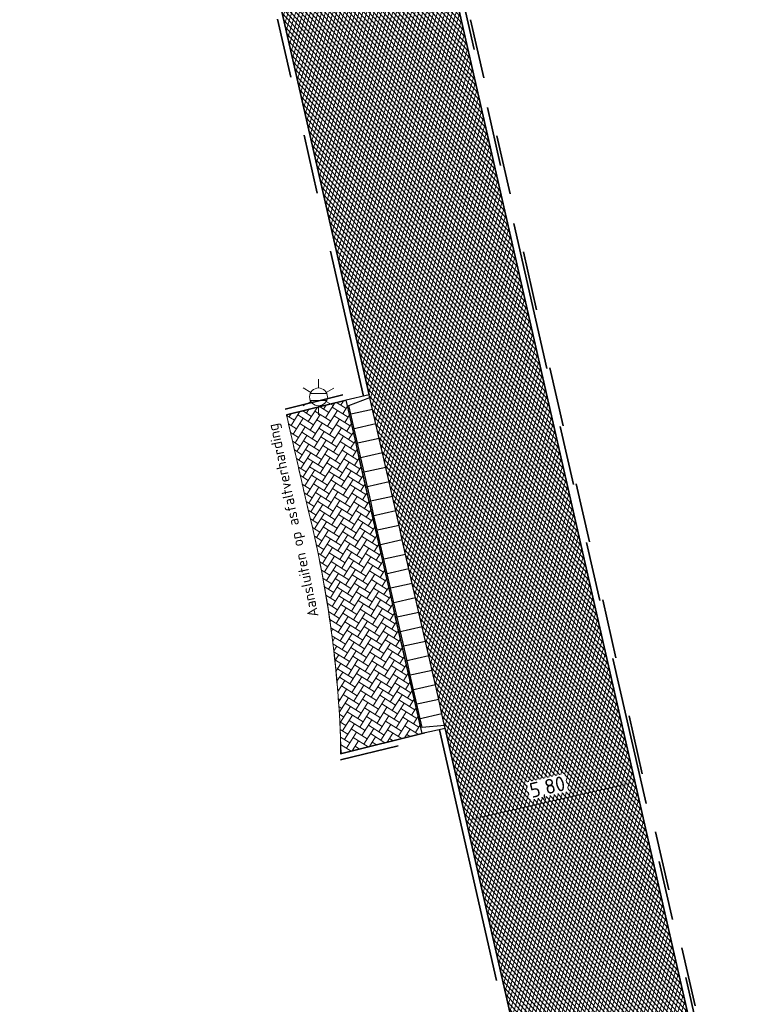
# Model space of a CAD drawing. Header units: metres. Extents: x 162305 to 163132, y 502542 to 502928.
# Tile 74 of 222: x 162361 to 162386, y 502778 to 502811. Entities that reach past the tile are written whole.
import ezdxf
from ezdxf.enums import TextEntityAlignment as Align

# ---------------------------------------------------------------- set-up
doc = ezdxf.new("R2010")
doc.units = ezdxf.units.M
doc.linetypes.add('VH-TROTTOIRBAND-SO', pattern=[15, 5, -2, 2, -2, 2, -2])
doc.linetypes.add('ZZ-HIDDEN-SO', pattern=[4, 2, -2])
for name, color, linetype, lineweight, true_color in [('B-WE-OV-LICHTMAST-S-200', 190, 'Continuous', 18, 0x7f00ff), ('N-WE-VH-KANTOPSLUITING_ELEMENT_INRIT-S', 40, 'Continuous', 25, 0xffbf00), ('N-WE-VH-KANTOPSLUITING_TROTTOIRBAND_180X200-G', 6, 'VH-TROTTOIRBAND-SO', 35, 0xff00ff), ('N-WE-VH-VERHARDING_BETONSTRAATSTEEN_KF_KEPER_EDELGRIJS-A', 254, 'Continuous', 13, 0xbebebe)]:
    doc.layers.add(name, color=color, linetype=linetype, lineweight=lineweight, true_color=true_color)
for name, color, linetype, lineweight in [('N-WE-GR-GRAS-A-200', 62, 'Continuous', 18), ('N-WE-VH-GESLOTENVERHARDING_ASFALT-A-200', 12, 'Continuous', 18), ('N-WE-VH-KANTOPSLUITING_BETONRUG-G', 7, 'ZZ-HIDDEN-SO', 35), ('N-WE-VH-KANTOPSLUITING_VOORKANTBAND-G', 50, 'Continuous', 35), ('N-WE-VH-OPENVERHARDING_BETONSTRAATSTEEN-A-200', 92, 'Continuous', 18), ('X-XX-AL-LEGENDA-G', 7, 'Continuous', 0), ('X-XX-AL-M', 7, 'Continuous', 18)]:
    doc.layers.add(name, color=color, linetype=linetype, lineweight=lineweight)
doc.layers.add('X-XX-AL-HULPLIJN 01-G', color=1, linetype='Continuous', lineweight=18, true_color=0xff0000, plot=False)
doc.layers.add('X-XX-AL-HULPLIJN-G', color=7, linetype='Continuous', lineweight=18, plot=False)
doc.styles.add('NLCS-ISO', font='NLCS-ISO.ttf')
doc.styles.add('NLCS-ISO-M200-T25', font='NLCS-ISO.ttf', dxfattribs={"height": 0.5})
doc.styles.add('NLCS-ISO-T18', font='NLCS-ISO.ttf', dxfattribs={"height": 0.0018})
doc.dimstyles.new('NLCS-M200-T25-PIJL_L2_H2', dxfattribs={"dimscale": 0.2, "dimtxt": 2.5, "dimasz": 2.5, "dimexe": 2, "dimexo": 2, "dimgap": 0.7, "dimtad": 1, "dimzin": 0, "dimdsep": 46, "dimtxsty": 'NLCS-ISO-M200-T25', "dimcen": 0, "dimdle": 2, "dimclrd": 256, "dimclre": 256, "dimclrt": 256, "dimazin": 0, "dimtfac": 1, "dimtdec": 3, "dimtofl": 0, "dimtmove": 0, "dimatfit": 3, "dimfxl": 2, "dimfxlon": 1, "dimtfillclr": 256, "dimtolj": 1, "dimtzin": 0, "dimlwd": -1, "dimlwe": -1, "dimarcsym": 0})

# ---------------------------------------------------------------- blocks, each defined once
blk = doc.blocks.new('*D77')
at = {"layer": 'Defpoints', "color": 0, "transparency": 16777216}
for p in [(162381.5918450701, 502785.4638032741), (162375.9173581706, 502784.1705135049), (162375.9709014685, 502783.9355849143)]:
    blk.add_point(p, dxfattribs=at)
at = {"layer": 'X-XX-AL-M', "transparency": 16777216}
for p, q in [((162381.5918450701, 502785.4638032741), (162381.5029591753, 502785.8538023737)), ((162381.1043461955, 502785.3526959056), (162376.4048570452, 502784.2816208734)), ((162375.9173581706, 502784.1705135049), (162375.8284722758, 502784.5605126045))]:
    blk.add_line(p, q, dxfattribs=at)
for points in [[(162381.0858283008, 502785.433945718), (162381.1228640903, 502785.2714460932), (162381.5918450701, 502785.4638032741)], [(162376.3863391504, 502784.3628706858), (162376.4233749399, 502784.200371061), (162375.9173581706, 502784.1705135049)]]:
    blk.add_solid(points, dxfattribs=at)
at = {"layer": 'X-XX-AL-M', "transparency": 16777216, "insert": (162378.6568271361, 502785.2461573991), "char_height": 0.5, "attachment_point": 5, "rotation": 12.839148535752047, "style": 'NLCS-ISO-M200-T25', "bg_fill": 3, "box_fill_scale": 1.1, "bg_fill_color": 256, "bg_fill_true_color": 13158600, "bg_fill_transparency": 0}
blk.add_mtext('\\A1;5,80', dxfattribs=at)
blk = doc.blocks.new('SVH-INRITELEMENT_180 200_180X800X500_MIDDEN')
for p, q in [((0, 0), (0, 0.8000000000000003)), ((0, 0.8000000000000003), (0.5, 0.8000000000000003)), ((0, 0.75), (0.5, 0.75)), ((0.5, 0), (0.5, 0.8000000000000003)), ((0, 0), (0.5, 0))]:
    blk.add_line(p, q)
blk = doc.blocks.new('SVH-INRITELEMENT_180 200_180X800X500_RECHTS')
for p, q in [((0, 0), (0, 0.8)), ((0, 0.8), (0.5, 0.8)), ((0, 0.75), (0.3, 0.75)), ((0.3, 0.7500000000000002), (0.405263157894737, 0)), ((0.5, 0), (0.5, 0.8)), ((0, 0), (0.5, 0))]:
    blk.add_line(p, q)
blk = doc.blocks.new('SVH-INRITELEMENT_180 200_180X800X500_LINKS')
for p, q in [((0, 0), (0, 0.7999999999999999)), ((0, 0.7999999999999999), (0.5, 0.7999999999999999)), ((0.09473684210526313, 0), (0.2, 0.75)), ((0.2, 0.75), (0.5, 0.75)), ((0.5, 0), (0.5, 0.7999999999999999)), ((0, 0), (0.5, 0))]:
    blk.add_line(p, q)
blk = doc.blocks.new('B-SOV-LICHTMAST-SO')
for p, q in [((9.895807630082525e-10, 1.500000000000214), (1.979077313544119e-09, 3.000000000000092)), ((-1.299038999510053, 0.7500000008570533), (-2.598074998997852, 1.500000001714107)), ((1.299039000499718, 0.7499999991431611), (2.598075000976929, 1.499999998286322)), ((-1.299039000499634, -0.7499999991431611), (-2.598075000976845, -1.499999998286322)), ((-9.895807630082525e-10, -1.500000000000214), (-1.978993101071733e-09, -3.000000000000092)), ((1.299038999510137, -0.7500000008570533), (2.598074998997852, -1.500000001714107))]:
    blk.add_line(p, q)
at = {"flags": 128}
for points in [[(-1.377981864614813, 0.5925925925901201), (1.377981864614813, 0.5925925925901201)], [(-1.377981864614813, -0.5925925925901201), (1.377981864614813, -0.5925925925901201)]]:
    blk.add_lwpolyline(points, dxfattribs=at)
blk.add_circle((0, 0), 1.5)
at = {"style": 'NLCS-ISO'}
blk.add_attdef('TYPE', text='', height=1.8, dxfattribs=at).set_placement((1.979077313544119e-09, 3.000000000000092), align=Align.BOTTOM_CENTER)

msp = doc.modelspace()

# ---------------------------------------------------------------- hatches: boundary and pattern name
at = {"layer": 'N-WE-GR-GRAS-A-200'}
h = msp.add_hatch(dxfattribs=at)
h.set_pattern_fill('AGR-GRAS_02-SO', color=256, scale=0.2, style=0, pattern_type=2)
h.set_pattern_definition([(0, (0, 0), (2, 2), [0.5, -1.5]), (0, (1.1, 1.2), (2, 2), [0.5, -1.5]), (90, (0.2, 0.7000000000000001), (-2, 2), [0.5, -1.5]), (90, (1, 1.4), (-2, 2), [0.5, -1.5]), (45, (0.4, 1.4), (0, 2.00000000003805), [0.5, -2.328427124]), (135, (1.1, 0), (-2.00000000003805, 0), [0.5, -2.328427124]), (26.56505119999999, (0.5, 0.6000000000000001), (2.000000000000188, 8.001289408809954e-10), [0.5, -3.972135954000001]), (26.56505119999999, (1.4, 1.6), (2.000000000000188, 8.001289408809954e-10), [0.5, -3.972135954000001]), (63.43494882, (1.4, 0), (1.019972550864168e-10, 2.000000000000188), [0.4999999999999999, -3.972135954]), (63.43494882, (0.5, 0.9), (1.019972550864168e-10, 2.000000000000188), [0.4999999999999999, -3.972135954]), (63.43494882, (1.2, 0.4), (1.019972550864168e-10, 2.000000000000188), [0.4999999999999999, -3.972135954]), (116.5650512, (0, 1.1), (-8.00129740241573e-10, 2.000000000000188), [0.4999999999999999, -3.972135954]), (153.43494882, (0.4, 0.3), (-2.000000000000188, 1.019979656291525e-10), [0.5, -3.972135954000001])])
h.paths.add_polyline_path([(162421.5165590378, 502819.7260517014), (162435.0341480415, 502820.5761715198), (162435.1688183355, 502820.4316233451), (162435.3426501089, 502820.2749681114), (162435.552850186, 502820.1206294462), (162435.8967156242, 502819.9441172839), (162436.2277402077, 502819.8405780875), (162436.6488709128, 502819.7886927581), (162442.0138132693, 502820.0949395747), (162442.1810611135, 502820.2103278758), (162442.3248732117, 502817.9525913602), (162445.007909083, 502818.1234939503), (162446.2444226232, 502817.2507322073), (162443.1915292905, 502817.0609060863), (162443.5109028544, 502811.9245559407), (162442.5054510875, 502811.8576059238), (162442.17, 502817.226), (162424.634, 502816.1300000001), (162424.643, 502815.982), (162424.9671399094, 502810.7714661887), (162422.0807124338, 502810.5898051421)])
edge = h.paths.add_edge_path(flags=16)
edge.add_ellipse((162362.043387, 502852.5697739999), major_axis=(-0.002383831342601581, 0.03742427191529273), ratio=0.9992283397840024, start_angle=0, end_angle=360, ccw=False)
edge = h.paths.add_edge_path(flags=16)
edge.add_ellipse((162362.5847170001, 502843.0740939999), major_axis=(-0.002383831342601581, 0.03742427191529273), ratio=0.9992283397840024, start_angle=0, end_angle=360, ccw=False)
edge = h.paths.add_edge_path(flags=16)
edge.add_ellipse((162361.374981, 502862.4700579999), major_axis=(-0.002383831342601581, 0.03742427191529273), ratio=0.9992283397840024, start_angle=0, end_angle=360, ccw=False)
h.paths.add_polyline_path([(162362.2190213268, 502859.5504481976), (162362.3188333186, 502859.5565773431), (162363.5149332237, 502840.0783135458), (162363.4151212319, 502840.0721844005), (162363.4427023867, 502839.6230304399), (162363.5425143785, 502839.6291595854), (162363.6292576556, 502838.2165615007), (162362.8224999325, 502838.1585549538), (162362.7862460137, 502838.484052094), (162362.7876825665, 502838.4841989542), (162362.7580411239, 502838.7741446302), (162362.163, 502845.4909999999), (162360.89836909, 502866.6763346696), (162361.8778000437, 502866.7387219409), (162362.2912521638, 502860.0057313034), (162362.191440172, 502859.9996021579)])
h.paths.add_polyline_path([(162370.3601271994, 502859.1295107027), (162370.1821962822, 502861.9228857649), (162370.463, 502861.9199999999), (162370.486, 502861.4019999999), (162370.7786257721, 502861.4149999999), (162370.814, 502860.8959999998), (162371.3365986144, 502860.9349999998), (162371.387, 502859.961), (162371.777, 502859.9789999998), (162371.7795167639, 502859.2226011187)])
edge = h.paths.add_edge_path(flags=16)
edge.add_ellipse((162389.543764, 502924.3068979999), major_axis=(-0.002385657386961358, 0.03745293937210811), ratio=0.9992283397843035, start_angle=0, end_angle=360, ccw=False)
edge = h.paths.add_edge_path(flags=16)
edge.add_ellipse((162379.964316, 502923.7109299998), major_axis=(-0.002385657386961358, 0.03745293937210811), ratio=0.9992283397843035, start_angle=0, end_angle=360, ccw=False)
h.paths.add_polyline_path([(162371.042, 502923.0409999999), (162371.029, 502923.5469999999), (162371.0223638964, 502923.6548720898), (162398.1123599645, 502925.3046281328), (162398.1452615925, 502924.7643634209)])
edge = h.paths.add_edge_path(flags=16)
edge.add_ellipse((162472.361153, 502871.472719), major_axis=(-0.002385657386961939, 0.03745293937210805), ratio=0.9992283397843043, start_angle=0, end_angle=360, ccw=False)
edge = h.paths.add_edge_path(flags=16)
edge.add_ellipse((162472.2864730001, 502872.403486), major_axis=(-0.002385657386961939, 0.03745293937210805), ratio=0.9992283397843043, start_angle=0, end_angle=360, ccw=False)
edge = h.paths.add_edge_path(flags=16)
edge.add_ellipse((162481.3114880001, 502872.9735409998), major_axis=(-0.002385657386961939, 0.03745293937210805), ratio=0.9992283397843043, start_angle=0, end_angle=360, ccw=False)
edge = h.paths.add_edge_path(flags=16)
edge.add_ellipse((162481.4002010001, 502872.0775119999), major_axis=(-0.002385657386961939, 0.03745293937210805), ratio=0.9992283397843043, start_angle=0, end_angle=360, ccw=False)
edge = h.paths.add_edge_path(flags=16)
edge.add_ellipse((162491.4805440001, 502873.637313), major_axis=(-0.002385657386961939, 0.03745293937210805), ratio=0.9992283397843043, start_angle=0, end_angle=360, ccw=False)
edge = h.paths.add_edge_path()
edge.add_line((162491.6143036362, 502871.717545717), (162490.495948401, 502871.6572610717))
edge.add_line((162490.495948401, 502871.6572610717), (162490.4911206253, 502871.770458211))
edge.add_line((162490.4911206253, 502871.770458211), (162478.1572766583, 502870.9921482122))
edge.add_line((162478.1572766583, 502870.9921482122), (162470.9743753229, 502870.6049558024))
edge.add_line((162470.9743753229, 502870.6049558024), (162470.8563556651, 502872.5000220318))
edge.add_line((162470.8563556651, 502872.5000220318), (162485.6270000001, 502873.4150000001))
edge.add_line((162485.6270000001, 502873.4150000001), (162493.227, 502873.874))
edge.add_line((162493.227, 502873.874), (162492.8458826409, 502880.3916842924))
edge.add_line((162492.8458826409, 502880.3916842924), (162493.9870089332, 502880.4646632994))
edge.add_line((162493.9870089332, 502880.4646632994), (162494.5185704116, 502871.8740994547))
edge.add_line((162494.5185704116, 502871.8740994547), (162491.6457403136, 502871.7192403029))
edge.add_ellipse((162491.6281880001, 502871.7524060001), major_axis=(-0.002385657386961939, 0.03745293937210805), ratio=0.9992283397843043, start_angle=204.2610710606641, end_angle=514.6215030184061)
h.paths.add_polyline_path([(162503.0755587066, 502855.4427169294), (162503.1753678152, 502855.4488928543), (162503.1815437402, 502855.3490837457), (162507.7228581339, 502855.6300883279), (162508.3250288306, 502845.8984091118), (162508.8258166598, 502845.9293965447), (162509.9220368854, 502845.9962164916), (162508.4797209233, 502869.3054814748), (162502.5611213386, 502868.9392541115), (162502.3616388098, 502868.2951169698), (162502.3731368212, 502866.8913389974)])
h.paths.add_polyline_path([(162538.7342247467, 502870.4526310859), (162538.7367962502, 502870.458550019), (162538.7430412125, 502870.4777147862), (162538.7473811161, 502870.496931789), (162538.7498959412, 502870.5159468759), (162538.7507036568, 502870.5345366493), (162538.7498980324, 502870.5531265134), (162538.7473853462, 502870.5721418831), (162538.7430476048, 502870.5913593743), (162538.7368047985, 502870.6105248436), (162538.7286236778, 502870.6293614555), (162538.7222540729, 502870.6408522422), (162538.7033428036, 502870.9382040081), (162537.9507959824, 502870.8903428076), (162537.9680789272, 502870.6185940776), (162537.964609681, 502870.6106081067), (162537.9583653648, 502870.5914438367), (162537.9540258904, 502870.5722273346), (162537.9515112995, 502870.5532127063), (162537.9507036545, 502870.5346233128), (162537.9515092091, 502870.5160338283), (162537.9540216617, 502870.4970189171), (162537.9583589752, 502870.4778019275), (162537.964601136, 502870.4586369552), (162537.9727813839, 502870.4398007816), (162537.9803143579, 502870.4262100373), (162537.9986571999, 502870.137795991), (162538.7512040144, 502870.1856571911)], flags=16)
edge = h.paths.add_edge_path(flags=16)
edge.add_ellipse((162531.9063522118, 502869.9819825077), major_axis=(-0.2500000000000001, 0), ratio=1, start_angle=-146.51130248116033, end_angle=206.7590416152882, ccw=False)
edge.add_line((162532.1148508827, 502870.1199256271), (162532.1295791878, 502870.0945423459))
edge = h.paths.add_edge_path(flags=16)
edge.add_ellipse((162511.918555, 502869.277477), major_axis=(-0.00238565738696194, 0.03745293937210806), ratio=0.9992283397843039, start_angle=0, end_angle=360, ccw=False)
edge = h.paths.add_edge_path(flags=16)
edge.add_ellipse((162522.496849, 502868.4620289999), major_axis=(-0.00238565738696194, 0.03745293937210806), ratio=0.9992283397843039, start_angle=0, end_angle=360, ccw=False)
edge = h.paths.add_edge_path(flags=16)
edge.add_ellipse((162522.447144, 502869.8904319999), major_axis=(-0.00238565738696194, 0.03745293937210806), ratio=0.9992283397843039, start_angle=0, end_angle=360, ccw=False)
edge = h.paths.add_edge_path(flags=16)
edge.add_ellipse((162532.378619, 502869.05672), major_axis=(-0.00238565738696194, 0.03745293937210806), ratio=0.9992283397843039, start_angle=0, end_angle=360, ccw=False)
edge = h.paths.add_edge_path()
edge.add_line((162511.9016605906, 502867.7473060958), (162510.2102112, 502867.6449842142))
edge.add_line((162510.2102112, 502867.6449842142), (162510.1085309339, 502869.3060766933))
edge.add_line((162510.1085309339, 502869.3060766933), (162538.7403474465, 502871.0777381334))
edge.add_line((162538.7403474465, 502871.0777381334), (162538.8441031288, 502869.3771517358))
edge.add_line((162538.8441031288, 502869.3771517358), (162511.9425193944, 502867.7497777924))
edge.add_ellipse((162511.920191, 502867.7799310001), major_axis=(-0.00238565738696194, 0.03745293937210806), ratio=0.9992283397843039, start_angle=212.895373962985, end_angle=506.7391838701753)
edge = h.paths.add_edge_path(flags=16)
edge.add_ellipse((162554.016631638, 502704.4069191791), major_axis=(-0.2500000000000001, 0), ratio=1, start_angle=-19.78060631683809, end_angle=333.4897362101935, ccw=False)
edge.add_line((162553.7813827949, 502704.4915240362), (162553.7929180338, 502704.5185087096))
edge = h.paths.add_edge_path()
edge.add_ellipse((162551.4431023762, 502714.7606002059), major_axis=(-0.5786424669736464, 0), ratio=1, start_angle=88.32756619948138, end_angle=98.42476321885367)
edge.add_line((162551.5278796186, 502714.1882018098), (162556.303, 502714.513))
edge.add_line((162556.303, 502714.513), (162556.577, 502710.1250000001))
edge.add_line((162556.577, 502710.1250000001), (162556.776, 502710.137))
edge.add_line((162556.776, 502710.137), (162556.8456714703, 502709.2360332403))
edge.add_line((162556.8456714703, 502709.2360332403), (162552.7317102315, 502708.9739843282))
edge.add_line((162552.7317102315, 502708.9739843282), (162552.9859847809, 502704.982074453))
edge.add_line((162552.9859847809, 502704.982074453), (162557.1540978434, 502705.2475726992))
edge.add_line((162557.1540978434, 502705.2475726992), (162557.1710000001, 502705.029))
edge.add_line((162557.1710000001, 502705.029), (162577.095, 502706.273))
edge.add_line((162577.095, 502706.273), (162577.2190000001, 502706.8259999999))
edge.add_line((162577.2190000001, 502706.8259999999), (162577.3048540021, 502705.3783479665))
edge.add_line((162577.3048540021, 502705.3783479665), (162549.7918656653, 502703.6927452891))
edge.add_line((162549.7918656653, 502703.6927452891), (162549.1598177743, 502713.8137040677))
edge.add_line((162549.1598177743, 502713.8137040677), (162549.361875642, 502713.8262496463))
edge.add_line((162549.361875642, 502713.8262496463), (162549.3556780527, 502713.9260674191))
edge.add_line((162549.3556780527, 502713.9260674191), (162550.2635827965, 502713.9824417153))
edge.add_ellipse((162550.2202014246, 502714.6810961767), major_axis=(-0.7000000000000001, 0), ratio=1, start_angle=93.55309047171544, end_angle=128.9931781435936)
edge.add_line((162550.6606609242, 502714.1370415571), (162551.426214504, 502714.1822042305))
edge = h.paths.add_edge_path(flags=16)
edge.add_ellipse((162508.182291, 502708.9626890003), major_axis=(-0.002385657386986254, 0.03745293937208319), ratio=0.9992283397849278, start_angle=0, end_angle=360, ccw=False)
edge = h.paths.add_edge_path(flags=16)
edge.add_ellipse((162498.418432, 502708.1386420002), major_axis=(-0.002385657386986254, 0.03745293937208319), ratio=0.9992283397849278, start_angle=0, end_angle=360, ccw=False)
edge = h.paths.add_edge_path(flags=16)
edge.add_ellipse((162487.92888, 502707.676082), major_axis=(-0.002385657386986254, 0.03745293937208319), ratio=0.9992283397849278, start_angle=0, end_angle=360, ccw=False)
edge = h.paths.add_edge_path(flags=16)
edge.add_ellipse((162478.21442, 502707.1048410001), major_axis=(-0.002385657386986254, 0.03745293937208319), ratio=0.9992283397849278, start_angle=0, end_angle=360, ccw=False)
h.paths.add_polyline_path([(162476.6849999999, 502707.0870000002), (162505.879, 502708.9120000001), (162539.79, 502710.978), (162539.8512384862, 502709.9872224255), (162476.7460532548, 502706.0992192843)])
edge = h.paths.add_edge_path(flags=16)
edge.add_ellipse((162395.834261, 502721.3618740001), major_axis=(-0.002383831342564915, 0.03742427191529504), ratio=0.999228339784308, start_angle=0, end_angle=360, ccw=False)
edge = h.paths.add_edge_path(flags=16)
edge.add_ellipse((162396.470102, 502711.1848960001), major_axis=(-0.002383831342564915, 0.03742427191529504), ratio=0.999228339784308, start_angle=0, end_angle=360, ccw=False)
edge = h.paths.add_edge_path()
edge.add_line((162395.3827017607, 502731.7149209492), (162396.765, 502708.907))
edge.add_line((162396.765, 502708.907), (162397.0362159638, 502704.3002450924))
edge.add_line((162397.0362159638, 502704.3002450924), (162396.2952306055, 502704.2557530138))
edge.add_line((162396.2952306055, 502704.2557530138), (162395.7976409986, 502704.6969723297))
edge.add_line((162395.7976409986, 502704.6969723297), (162394.0179850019, 502733.9348903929))
edge.add_line((162394.0179850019, 502733.9348903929), (162394.9004865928, 502734.9337845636))
edge.add_line((162394.9004865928, 502734.9337845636), (162395.1865293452, 502734.9517658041))
edge.add_line((162395.1865293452, 502734.9517658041), (162395.3786342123, 502731.7820354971))
edge.add_ellipse((162395.364097, 502731.7474740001), major_axis=(-0.002383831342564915, 0.03742427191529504), ratio=0.999228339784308, start_angle=333.5251489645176, end_angle=566.1216927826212)
edge = h.paths.add_edge_path(flags=16)
edge.add_ellipse((162599.331135, 502707.3641609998), major_axis=(-0.002385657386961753, 0.03745293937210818), ratio=0.9992283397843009, start_angle=0, end_angle=360, ccw=False)
edge = h.paths.add_edge_path(flags=16)
edge.add_ellipse((162589.564927, 502706.8229459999), major_axis=(-0.002385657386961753, 0.03745293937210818), ratio=0.9992283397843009, start_angle=0, end_angle=360, ccw=False)
edge = h.paths.add_edge_path()
edge.add_ellipse((162583.9606018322, 502706.2395809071), major_axis=(-0.25, 0), ratio=1, start_angle=93.48921757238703, end_angle=273.4892176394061)
edge.add_line((162583.9453866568, 502706.4891174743), (162583.9425624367, 502706.5354361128))
edge.add_line((162583.9425624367, 502706.5354361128), (162608.977, 502708.0619999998))
edge.add_line((162608.977, 502708.0619999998), (162609.0222481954, 502707.3215365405))
edge.add_line((162609.0222481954, 502707.3215365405), (162583.9881483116, 502705.7878047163))
edge.add_line((162583.9881483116, 502705.7878047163), (162583.9758170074, 502705.9900443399))
edge = h.paths.add_edge_path(flags=16)
edge.add_ellipse((162616.1438289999, 502666.5185710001), major_axis=(-0.002383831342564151, 0.03742427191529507), ratio=0.9992283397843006, start_angle=0, end_angle=360, ccw=False)
edge = h.paths.add_edge_path(flags=16)
edge.add_ellipse((162615.418174, 502676.4011740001), major_axis=(-0.002383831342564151, 0.03742427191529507), ratio=0.9992283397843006, start_angle=0, end_angle=360, ccw=False)
edge = h.paths.add_edge_path()
edge.add_ellipse((162615.4285143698, 502664.8072041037), major_axis=(-0.25, 0), ratio=1, start_angle=33.48920055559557, end_angle=333.4892346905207)
edge.add_line((162615.2048017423, 502664.9187955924), (162615.1525454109, 502664.9448619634))
edge.add_line((162615.1525454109, 502664.9448619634), (162613.958497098, 502684.041838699))
edge.add_line((162613.958497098, 502684.041838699), (162615.1414976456, 502684.115805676))
edge.add_line((162615.1414976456, 502684.115805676), (162615.159, 502683.7990000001))
edge.add_line((162615.159, 502683.7990000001), (162616.3066053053, 502665.5481842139))
edge.add_line((162616.3066053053, 502665.5481842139), (162616.3033225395, 502665.5336481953))
edge.add_line((162616.3033225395, 502665.5336481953), (162616.3008077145, 502665.514633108))
edge.add_line((162616.3008077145, 502665.514633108), (162616.2999999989, 502665.4960433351))
edge.add_line((162616.2999999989, 502665.4960433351), (162616.3008056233, 502665.4774534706))
edge.add_line((162616.3008056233, 502665.4774534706), (162616.3033183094, 502665.4584381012))
edge.add_line((162616.3033183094, 502665.4584381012), (162616.3076560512, 502665.4392206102))
edge.add_line((162616.3076560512, 502665.4392206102), (162616.3138988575, 502665.4200551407))
edge.add_line((162616.3138988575, 502665.4200551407), (162616.314791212, 502665.4180005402))
edge.add_line((162616.314791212, 502665.4180005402), (162616.722, 502658.942))
edge.add_line((162616.722, 502658.942), (162615.5333526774, 502658.8544320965))
edge.add_line((162615.5333526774, 502658.8544320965), (162615.1717733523, 502664.6373404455))
edge.add_line((162615.1717733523, 502664.6373404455), (162615.2200169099, 502664.6692591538))
h.paths.add_polyline_path([(162613.8066207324, 502655.3830135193), (162613.5983157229, 502658.7118775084), (162613.6383711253, 502658.7148283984), (162613.9336933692, 502653.9916007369), (162582.143659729, 502652.0176703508), (162582.0627495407, 502653.3171170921)])
h.paths.add_polyline_path([(162630.4243863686, 502647.5564365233), (162630.6988101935, 502642.625785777), (162628.400261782, 502642.4938657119), (162627.7770362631, 502642.4580970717), (162627.7860277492, 502642.2775601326), (162603.4329293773, 502640.7654094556), (162603.1143130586, 502645.8967066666), (162602.0771908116, 502645.8411463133), (162602.1052835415, 502645.3920240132), (162602.140627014, 502645.3942347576), (162602.4673671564, 502640.0490361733), (162633.8554516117, 502641.9628847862), (162634.1446303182, 502641.9819357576), (162633.8808725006, 502644.367061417), (162633.7172807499, 502644.9995907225), (162633.3784737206, 502645.7268571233), (162632.876258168, 502646.363503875), (162632.2858631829, 502646.8539192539), (162631.6236958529, 502647.2106270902)])
edge = h.paths.add_edge_path(flags=16)
edge.add_ellipse((162567.844551, 502652.1996749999), major_axis=(-0.002385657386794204, 0.03745293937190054), ratio=0.9992283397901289, start_angle=0, end_angle=360, ccw=False)
edge = h.paths.add_edge_path()
edge.add_line((162548.0456737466, 502650.7682154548), (162548.0302749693, 502651.0150177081))
edge.add_line((162548.0302749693, 502651.0150177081), (162549.486, 502651.1087671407))
edge.add_line((162549.486, 502651.1087671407), (162549.486, 502650.5171653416))
edge.add_line((162549.486, 502650.5171653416), (162550.286, 502650.5171653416))
edge.add_line((162550.286, 502650.5171653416), (162550.286, 502651.1602875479))
edge.add_line((162550.286, 502651.1602875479), (162558.5596133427, 502651.6931124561))
edge.add_ellipse((162558.586846, 502651.7189099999), major_axis=(-0.002385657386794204, 0.03745293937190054), ratio=0.9992283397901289, start_angle=129.7834060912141, end_angle=230.2967654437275)
edge.add_line((162558.6171626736, 502651.6968186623), (162573.8774278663, 502652.679587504))
edge.add_line((162573.8774278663, 502652.679587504), (162573.9442433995, 502651.6087087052))
edge.add_line((162573.9442433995, 502651.6087087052), (162548.0933813, 502650.003587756))
edge.add_line((162548.0933813, 502650.003587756), (162548.0496484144, 502650.7045118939))
edge.add_ellipse((162548.027968, 502650.7351350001), major_axis=(-0.002385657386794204, 0.03745293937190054), ratio=0.9992283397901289, start_angle=211.6726546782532, end_angle=328.1783617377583)
edge = h.paths.add_edge_path(flags=16)
edge.add_ellipse((162430.664854, 502659.8648859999), major_axis=(-0.002385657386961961, 0.03745293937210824), ratio=0.999228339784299, start_angle=0, end_angle=360, ccw=False)
edge = h.paths.add_edge_path(flags=16)
edge.add_ellipse((162420.419076, 502659.6422339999), major_axis=(-0.002385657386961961, 0.03745293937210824), ratio=0.999228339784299, start_angle=0, end_angle=360, ccw=False)
edge = h.paths.add_edge_path(flags=16)
edge.add_ellipse((162411.255758, 502659.1550639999), major_axis=(-0.002385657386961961, 0.03745293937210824), ratio=0.999228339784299, start_angle=0, end_angle=360, ccw=False)
h.paths.add_polyline_path([(162435.5066193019, 502661.0433013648), (162435.3233302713, 502659.8573135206), (162409.6329158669, 502658.2621252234), (162409.5620526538, 502659.4211363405), (162417.3110000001, 502659.9086496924), (162417.3110000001, 502659.5641653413), (162418.1110000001, 502659.5641653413), (162418.1110000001, 502659.9623525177)])
edge = h.paths.add_edge_path()
edge.add_arc((162406.536, 502665.135), 0.2500000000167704, 314.1360549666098, 386.7590416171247)
edge.add_line((162406.759226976, 502665.2475598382), (162406.7444974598, 502665.27294495))
edge.add_arc((162406.5359999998, 502665.135), 0.2500000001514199, 33.48920055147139, 53.15212306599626)
edge.add_line((162406.685923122, 502665.3350576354), (162405.617, 502682.119))
edge.add_line((162405.617, 502682.119), (162404.587, 502699.361))
edge.add_line((162404.587, 502699.361), (162405.1143578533, 502699.3935952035))
edge.add_line((162405.1143578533, 502699.3935952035), (162407.5658656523, 502659.2976883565))
edge.add_line((162407.5658656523, 502659.2976883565), (162407.0728233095, 502659.2672141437))
edge.add_line((162407.0728233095, 502659.2672141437), (162407.068, 502659.3430000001))
edge.add_line((162407.068, 502659.3430000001), (162407.062, 502659.4299999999))
edge.add_line((162407.062, 502659.4299999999), (162406.7100911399, 502664.9555779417))
h.paths.add_polyline_path([(162384.1750049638, 502626.9891315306), (162385.0461632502, 502626.5921299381), (162372.824584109, 502599.0138271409), (162371.3350000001, 502595.4950000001), (162370.7215316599, 502593.4947695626), (162370.3940593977, 502591.742593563), (162370.27, 502590.8190000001), (162370.22, 502589.0400000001), (162370.38, 502587.0300000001), (162370.565, 502585.909), (162371.415, 502583.295), (162372.1925058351, 502581.7065360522), (162370.9084498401, 502584.3298946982), (162369.965918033, 502586.8058962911), (162369.7468094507, 502588.0398939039), (162369.6159284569, 502589.5431637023), (162369.6091660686, 502591.0279743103), (162369.7646776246, 502592.5846402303), (162370.1565436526, 502594.4288020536), (162370.7452851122, 502596.21519706), (162373.7388263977, 502603.1545829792), (162382.0728048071, 502622.3892297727), (162383.9823001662, 502627.0156439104)])
h.paths.add_polyline_path([(162633.5463762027, 502600.5126540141), (162633.8283551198, 502595.9714000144), (162634.9231162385, 502596.039376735), (162635.3607743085, 502596.0881576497), (162635.8073451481, 502596.2543479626), (162636.1271517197, 502596.4813361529), (162636.3947428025, 502596.7820698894), (162636.6092821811, 502597.1852952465), (162636.6796266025, 502597.5214881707), (162636.6916618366, 502597.8519463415), (162636.4580000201, 502601.6318122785), (162636.458, 502601.6900000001), (162604.9018155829, 502599.7525513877), (162604.8522315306, 502599.7495070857), (162605.1491306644, 502595.6509770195), (162605.3252974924, 502595.0911310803), (162605.5291921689, 502594.7712351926), (162606.0306337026, 502594.3268080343), (162606.4894983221, 502594.1006345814), (162606.9796067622, 502594.0141961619), (162607.3978853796, 502594.0296818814), (162607.3792933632, 502594.3291052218), (162607.4791011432, 502594.3353025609), (162607.1971222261, 502598.8765565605)])
at = {"layer": 'N-WE-VH-GESLOTENVERHARDING_ASFALT-A-200', "true_color": 0x656565}
h = msp.add_hatch(dxfattribs=at)
h.set_pattern_fill('AVH-ASFALT_LAAG1-SOD', color=251, scale=0.2, angle=12.83511078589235, pattern_type=2)
h.set_pattern_definition([(72.83511078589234, (0, 0), (-0.1146551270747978, 0.03541471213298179), []), (132.8351107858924, (0, 0), (-0.08799760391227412, -0.081586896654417), [])])
h.paths.add_polyline_path([(162368.6165391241, 502816.2038621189), (162374.2928723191, 502817.4890510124), (162389.4603426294, 502750.9396870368), (162383.7858557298, 502749.6463972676)])
at = {"layer": 'N-WE-VH-OPENVERHARDING_BETONSTRAATSTEEN-A-200', "true_color": 0x333333}
h = msp.add_hatch(dxfattribs=at)
h.set_pattern_fill('AVH-BSS_KEIFORMAAT_KEPER-SO', color=250, scale=0.2, angle=12.83914853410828, pattern_type=2)
h.set_pattern_definition([(57.83914853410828, (0, 0), (-0.06599440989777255, 0.2895595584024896), [0.63, -0.21]), (147.8391485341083, (0.1117825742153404, 0.1777769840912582), (-0.06599440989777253, 0.2895595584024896), [0.63, -0.21])])
edge = h.paths.add_edge_path()
edge.add_arc((161712.5963714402, 502646.9092574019), 674.3740981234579, 12.673539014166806, 12.930389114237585, ccw=False)
edge.add_arc((162333.9695982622, 502785.5145756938), 37.74660273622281, 3.3109047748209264, 14.340810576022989, ccw=False)
edge.add_arc((162359.644826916, 502786.7444468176), 12.04590004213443, -1.56211290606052, 4.524032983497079, ccw=False)
edge.add_line((162371.6862502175, 502786.4160679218), (162374.4308972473, 502787.0924441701))
edge.add_line((162374.4308972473, 502787.0924441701), (162371.8754277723, 502798.3049182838))
edge.add_line((162371.8754277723, 502798.3049182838), (162369.8701277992, 502797.8119857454))

# ---------------------------------------------------------------- linework, layer by layer
at = {"layer": 'N-WE-VH-KANTOPSLUITING_BETONRUG-G'}
for p, q in [((162369.8226921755, 502798.0062792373), (162372.4137168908, 502798.6431916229)), ((162371.6875718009, 502786.2104389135), (162375.0584521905, 502787.039051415))]:
    msp.add_line(p, q, dxfattribs=at)
msp.add_lwpolyline([(162389.0091133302, 502825.2780506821), (162378.569638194, 502824.6217371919, 0.4622861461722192), (162374.2820482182, 502818.8865887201), (162390.0561650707, 502749.6754795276, 0.02962972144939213), (162390.2448529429, 502749.0274249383)], format="xyb", dxfattribs=at)
at = {"layer": 'N-WE-VH-KANTOPSLUITING_TROTTOIRBAND_180X200-G'}
for points in [[(162389.0029163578, 502825.3778585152), (162378.5633637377, 502824.7215401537, 0.4622861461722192), (162374.1845484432, 502818.8643672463), (162389.9586652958, 502749.6532580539, 0.367502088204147), (162395.973097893, 502745.153252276), (162397.9128784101, 502745.2736985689)], [(162372.4604264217, 502798.4382471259), (162367.3137972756, 502821.0197910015, 0.4191869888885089), (162365.1291257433, 502822.3677686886), (162364.9158500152, 502822.3153423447, 0.4137520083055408), (162364.3296439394, 502821.3487271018)]]:
    msp.add_lwpolyline(points, format="xyb", dxfattribs=at)
at = {"layer": 'N-WE-VH-KANTOPSLUITING_TROTTOIRBAND_180X200-G', "ltscale": 5}
msp.add_lwpolyline([(162382.1849032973, 502741.2567655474, 0.4596054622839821), (162384.7145058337, 502744.6717867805), (162375.0158958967, 502787.2257730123)], format="xyb", dxfattribs=at)
at = {"layer": 'N-WE-VH-KANTOPSLUITING_VOORKANTBAND-G'}
for p, q in [((162371.8754277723, 502798.3049182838), (162369.8701277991, 502797.8119857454)), ((162374.5259276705, 502787.1141028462), (162371.6862502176, 502786.4160679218))]:
    msp.add_line(p, q, dxfattribs=at)
for points in [[(162425.7568820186, 502746.8022239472), (162421.1869201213, 502746.5184624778, -0.4142135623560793), (162420.8689047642, 502746.799293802), (162420.6303072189, 502750.6418933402, 0.4142135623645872), (162420.1002816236, 502751.109945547), (162413.6127759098, 502750.7071185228, 0.4142135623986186), (162413.1447237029, 502750.1770929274), (162413.3833212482, 502746.3344933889, -0.4142135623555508), (162413.1024899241, 502746.0164780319), (162410.9246336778, 502745.8812489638, -0.4142135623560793), (162410.6066183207, 502746.1620802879), (162410.3680207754, 502750.0046798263, 0.4142135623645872), (162409.8379951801, 502750.472732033), (162403.3504894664, 502750.0699050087, 0.4142135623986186), (162402.8824372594, 502749.5398794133), (162403.1210348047, 502745.6972798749, -0.4142135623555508), (162402.8402034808, 502745.3792645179), (162395.9854925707, 502744.9536367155, -0.367502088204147), (162389.763665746, 502749.6088151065), (162373.9895488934, 502818.819924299, -0.4622861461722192), (162378.5508148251, 502824.9211460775), (162388.9905224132, 502825.5774741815, -0.4142135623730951), (162389.3085367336, 502825.2966416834)], [(162364.1353506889, 502821.3012915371, -0.4137520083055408), (162364.8681082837, 502822.5095605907), (162365.0813840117, 502822.5619869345, -0.4191869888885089), (162367.5087968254, 502821.0642339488), (162372.6554259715, 502798.4826900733)], [(162380.012007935, 502740.9003412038), (162379.8096236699, 502740.8858196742), (162382.1992169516, 502741.0572784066, 0.4596054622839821), (162384.9095053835, 502744.7162297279), (162375.2108954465, 502787.2702159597)]]:
    msp.add_lwpolyline(points, format="xyb", dxfattribs=at)
at = {"layer": 'N-WE-VH-VERHARDING_BETONSTRAATSTEEN_KF_KEPER_EDELGRIJS-A', "flags": 128}
msp.add_lwpolyline([(162370.54, 502794.8640000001), (162369.917, 502797.62), (162369.8701277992, 502797.8119857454), (162371.8754277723, 502798.3049182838), (162374.4308972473, 502787.0924441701), (162374.5259276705, 502787.1141028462), (162371.7087910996, 502786.4216088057, 0.05536867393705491), (162370.54, 502794.8640000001)], format="xyb", dxfattribs=at)
at = {"layer": 'X-XX-AL-HULPLIJN 01-G', "flags": 128}
msp.add_lwpolyline([(162368.6165391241, 502816.2038621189), (162374.2928723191, 502817.4890510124), (162389.4603426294, 502750.9396870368), (162383.7858557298, 502749.6463972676)], close=True, dxfattribs=at)
at = {"layer": 'X-XX-AL-HULPLIJN-G', "flags": 128}
msp.add_lwpolyline([(162369.8701277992, 502797.8119857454, -0.001120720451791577), (162370.5400000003, 502794.863999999, -0.04816423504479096), (162371.653195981, 502787.6945942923, -0.02656206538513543), (162371.6862502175, 502786.4160679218), (162374.4308972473, 502787.0924441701), (162371.8754277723, 502798.3049182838)], format="xyb", close=True, dxfattribs=at)

# ---------------------------------------------------------------- block references
at = {"layer": 'B-WE-OV-LICHTMAST-S-200', "xscale": 0.2, "yscale": 0.2, "zscale": 0.2, "rotation": 359.7767984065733}
msp.add_blockref('B-SOV-LICHTMAST-SO', (162370.947709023, 502798.4133164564, -7.205129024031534e-09), dxfattribs=at)
at = {"layer": 'N-WE-VH-KANTOPSLUITING_ELEMENT_INRIT-S'}
for name, p, rotation in [('SVH-INRITELEMENT_180 200_180X800X500_RECHTS', (162372.7665333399, 502797.9951911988), 102.8391485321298), ('SVH-INRITELEMENT_180 200_180X800X500_MIDDEN', (162372.8776407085, 502797.5076923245), 102.839148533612), ('SVH-INRITELEMENT_180 200_180X800X500_MIDDEN', (162372.988748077, 502797.02019345), 102.839148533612), ('SVH-INRITELEMENT_180 200_180X800X500_MIDDEN', (162373.0998554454, 502796.5326945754), 102.839148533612), ('SVH-INRITELEMENT_180 200_180X800X500_MIDDEN', (162373.2109628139, 502796.0451957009), 102.839148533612), ('SVH-INRITELEMENT_180 200_180X800X500_MIDDEN', (162373.3220701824, 502795.5576968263), 102.839148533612), ('SVH-INRITELEMENT_180 200_180X800X500_MIDDEN', (162373.4331775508, 502795.0701979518), 102.839148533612), ('SVH-INRITELEMENT_180 200_180X800X500_MIDDEN', (162373.5442849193, 502794.5826990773), 102.839148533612), ('SVH-INRITELEMENT_180 200_180X800X500_MIDDEN', (162373.6553922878, 502794.0952002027), 102.839148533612), ('SVH-INRITELEMENT_180 200_180X800X500_MIDDEN', (162373.7664996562, 502793.6077013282), 102.839148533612), ('SVH-INRITELEMENT_180 200_180X800X500_MIDDEN', (162373.8776070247, 502793.1202024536), 102.839148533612), ('SVH-INRITELEMENT_180 200_180X800X500_MIDDEN', (162373.9887143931, 502792.6327035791), 102.839148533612), ('SVH-INRITELEMENT_180 200_180X800X500_MIDDEN', (162374.0998217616, 502792.1452047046), 102.839148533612), ('SVH-INRITELEMENT_180 200_180X800X500_MIDDEN', (162374.2109291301, 502791.65770583), 102.839148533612), ('SVH-INRITELEMENT_180 200_180X800X500_MIDDEN', (162374.3220364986, 502791.1702069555), 102.839148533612), ('SVH-INRITELEMENT_180 200_180X800X500_MIDDEN', (162374.433143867, 502790.682708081), 102.839148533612), ('SVH-INRITELEMENT_180 200_180X800X500_MIDDEN', (162374.5442512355, 502790.1952092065), 102.839148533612), ('SVH-INRITELEMENT_180 200_180X800X500_MIDDEN', (162374.655358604, 502789.7077103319), 102.839148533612), ('SVH-INRITELEMENT_180 200_180X800X500_MIDDEN', (162374.7664659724, 502789.2202114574), 102.839148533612), ('SVH-INRITELEMENT_180 200_180X800X500_MIDDEN', (162374.8775733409, 502788.7327125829), 102.839148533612), ('SVH-INRITELEMENT_180 200_180X800X500_MIDDEN', (162374.9886807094, 502788.2452137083), 102.839148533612), ('SVH-INRITELEMENT_180 200_180X800X500_MIDDEN', (162375.0997880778, 502787.7577148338), 102.839148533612), ('SVH-INRITELEMENT_180 200_180X800X500_LINKS', (162375.2108954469, 502787.2702159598), 102.8391485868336)]:
    msp.add_blockref(name, p, dxfattribs=dict(at, rotation=rotation))

# ---------------------------------------------------------------- texts
at = {"layer": 'X-XX-AL-LEGENDA-G', "color": 7, "linetype": 'Continuous', "lineweight": 0, "insert": (162371.0576526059, 502791.0732254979), "char_height": 0.3599999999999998, "attachment_point": 7, "rotation": 101.959002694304, "line_spacing_factor": 0.85, "style": 'NLCS-ISO-T18'}
msp.add_mtext('Aansluiten op asfaltverharding', dxfattribs=at)

# ---------------------------------------------------------------- next in the draw order: dimensions: what is measured, and where the dimension line sits
at = {"layer": 'X-XX-AL-M'}
dim = msp.add_linear_dim(base=(162375.9173581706, 502784.1705135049), p1=(162381.5918450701, 502785.4638032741), p2=(162375.9709014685, 502783.9355849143), angle=12.83914853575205, text='5,80', dimstyle='NLCS-M200-T25-PIJL_L2_H2', override={"dimtfill": 1}, dxfattribs=at)
dim.commit()
dim.dimension.update_dxf_attribs({"geometry": '*D77', "text_midpoint": (162378.6568271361, 502785.2461573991)})

doc.saveas('drawing.dxf')
